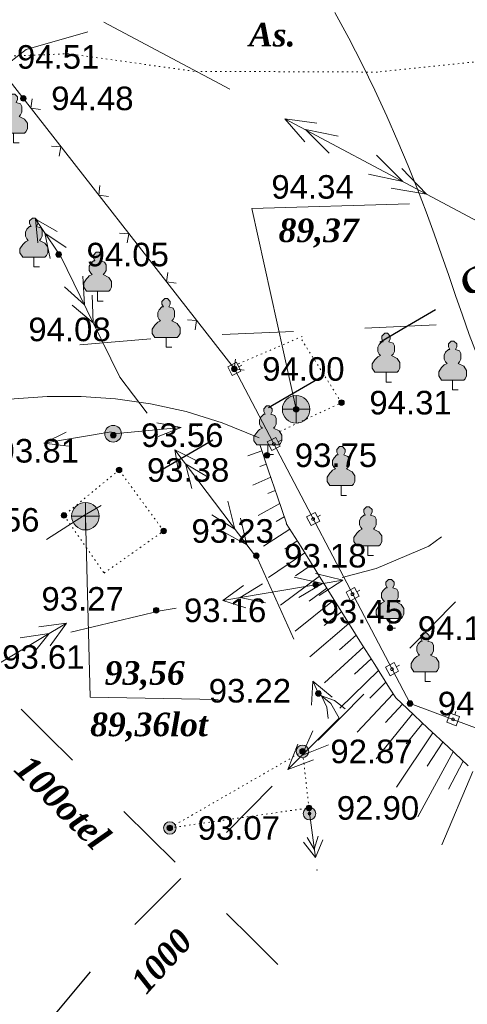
# Model space of a CAD drawing. Header units: millimetres. Extents: x 9396 to 25236, y 15106 to 31102.
# Tile 18 of 256: x 9787 to 9819, y 15714 to 15785. Entities that reach past the tile are written whole.
import ezdxf
from ezdxf.enums import TextEntityAlignment as Align

# ---------------------------------------------------------------- set-up
doc = ezdxf.new("R2010")
doc.units = ezdxf.units.MM
doc.linetypes.add('DOT', pattern=[0.25, 0, -0.25])
doc.linetypes.add('HIDDEN', pattern=[0.375, 0.25, -0.125])
for name, color, linetype, lineweight, true_color in [('10010110', 7, 'Continuous', 20, 0xa25100), ('10010212', 7, 'Continuous', 9, 0x000000), ('1060000', 7, 'Continuous', 9, 0x000000), ('1070000', 7, 'DOT', 9, 0x000000), ('2030012', 7, 'Continuous', 9, 0x000000), ('21100200', 7, 'HIDDEN', 0, 0x800080), ('3000130', 7, 'Continuous', 9, 0x000000), ('3000260', 7, 'Continuous', 9, 0x000000), ('4000210', 7, 'Continuous', 9, 0x000000), ('5010210', 7, 'Continuous', 20, 0x008000), ('5010320', 7, 'Continuous', 20, 0x800000), ('5010430', 7, 'Continuous', 9, 0x000000), ('6011120', 9, 'Continuous', 9, 0x808080), ('6011210', 1, 'Continuous', 9, 0xff0000), ('6011300', 1, 'Continuous', 20, 0xff0000), ('8010200', 7, 'Continuous', 9, 0x000000)]:
    doc.layers.add(name, color=color, linetype=linetype, lineweight=lineweight, true_color=true_color)
doc.styles.add('12', font='timesbi.ttf', dxfattribs={"height": 0.001693})
doc.styles.add('13', font='timesbi.ttf', dxfattribs={"height": 0.001693})
doc.styles.add('19', font='timesbi.ttf', dxfattribs={"height": 0.001693})
doc.styles.add('2', font='timesbi.ttf', dxfattribs={"height": 0.001693})
doc.styles.add('3', font='timesbi.ttf', dxfattribs={"height": 0.001693})
doc.styles.add('F2', font='arial.ttf', dxfattribs={"height": 0.001693})

# ---------------------------------------------------------------- blocks, each defined once
blk = doc.blocks.new('SYMBOL5010430')
at = {"true_color": 0xffffff}
h = blk.add_hatch(color=7, dxfattribs=at)
edge = h.paths.add_edge_path()
edge.add_arc((0, 0), 0.495, 0, 360)
at = {"color": 18, "linetype": 'Continuous', "lineweight": 0, "true_color": 0x000000, "flags": 128}
for points in [[(0, -0.495), (0, 0.495)], [(-0.495, 0), (0.495, 0)]]:
    blk.add_lwpolyline(points, dxfattribs=at)
at = {"color": 18, "linetype": 'Continuous', "lineweight": 0, "true_color": 0x000000}
blk.add_circle((0, 0), 0.495, dxfattribs=at)
blk = doc.blocks.new('SYMBOL2030012')
at = {"true_color": 0xffffff}
h = blk.add_hatch(color=7, dxfattribs=at)
edge = h.paths.add_edge_path()
edge.add_arc((0, 0), 0.225, 0, 360)
at = {"true_color": 0x000000}
h = blk.add_hatch(color=18, dxfattribs=at)
edge = h.paths.add_edge_path()
edge.add_arc((0, 0), 0.05, 0, 360)
at = {"color": 18, "linetype": 'Continuous', "lineweight": 0, "true_color": 0x000000}
for radius in [0.225, 0.05]:
    blk.add_circle((0, 0), radius, dxfattribs=at)
blk = doc.blocks.new('SYMBOL21100200')
at = {"true_color": 0x800080}
h = blk.add_hatch(color=216, dxfattribs=at)
edge = h.paths.add_edge_path()
edge.add_arc((0, 0), 0.1, 0, 360)
at = {"color": 216, "linetype": 'Continuous', "lineweight": 0, "true_color": 0x800080}
blk.add_circle((0, 0), 0.1, dxfattribs=at)
blk = doc.blocks.new('SYMBOL4000210')
at = {"true_color": 0xffffff}
blk.add_hatch(color=7, dxfattribs=at).paths.add_polyline_path([(0.05, 1.75), (-0.05, 1.75), (-0.15, 1.65), (-0.15, 1.55), (-0.1, 1.45), (-0.15, 1.45), (-0.25, 1.35), (-0.3, 1.25), (-0.3, 1.1), (-0.25, 1), (-0.2, 0.95), (-0.3, 0.9), (-0.35, 0.85), (-0.4, 0.8), (-0.5, 0.65), (-0.5, 0.5), (-0.4, 0.35), (-0.3, 0.35), (-0.1, 0.35), (0, 0.35), (0.15, 0.35), (0.4, 0.35), (0.45, 0.4), (0.5, 0.5), (0.5, 0.7), (0.4, 0.85), (0.2, 0.95), (0.25, 1), (0.3, 1.1), (0.3, 1.3), (0.25, 1.4), (0.1, 1.45), (0.15, 1.55), (0.15, 1.65)])
at = {"color": 18, "linetype": 'Continuous', "lineweight": 0, "true_color": 0x000000, "flags": 128}
blk.add_lwpolyline([(0.05, 1.75), (-0.05, 1.75), (-0.15, 1.65), (-0.15, 1.55), (-0.1, 1.45), (-0.15, 1.45), (-0.25, 1.35), (-0.3, 1.25), (-0.3, 1.1), (-0.25, 1), (-0.2, 0.95), (-0.3, 0.9), (-0.35, 0.85), (-0.4, 0.8), (-0.5, 0.65), (-0.5, 0.5), (-0.4, 0.35), (-0.3, 0.35), (-0.1, 0.35), (0, 0.35), (0.15, 0.35), (0.4, 0.35), (0.45, 0.4), (0.5, 0.5), (0.5, 0.7), (0.4, 0.85), (0.2, 0.95), (0.25, 1), (0.3, 1.1), (0.3, 1.3), (0.25, 1.4), (0.1, 1.45), (0.15, 1.55), (0.15, 1.65), (0.05, 1.75)], close=True, dxfattribs=at)
blk.add_lwpolyline([(0, 0.35), (0, 0), (0.2, 0)], dxfattribs=at)
blk = doc.blocks.new('SYMBOL8010200')
at = {"true_color": 0x000000}
h = blk.add_hatch(color=18, dxfattribs=at)
edge = h.paths.add_edge_path()
edge.add_arc((0, 0), 0.3, 0, 360)
at = {"color": 18, "linetype": 'Continuous', "lineweight": 0, "true_color": 0x000000}
blk.add_circle((0, 0), 0.3, dxfattribs=at)

msp = doc.modelspace()

# ---------------------------------------------------------------- linework, layer by layer
at = {"layer": '10010110'}
for points in [[(9809.432, 15785.478, 58.241), (9810.437, 15783.633, 52.337), (9811.4, 15781.759, 47.345), (9812.315, 15779.88, 43.911), (9813.175, 15778.021, 42.68), (9813.973, 15776.207, 44.298), (9814.704, 15774.456, 49.174), (9815.375, 15772.77, 56.783), (9815.994, 15771.143, 66.359), (9816.569, 15769.57, 77.142), (9817.109, 15768.046, 88.368), (9817.622, 15766.566, 99.275), (9818.117, 15765.126, 109.099), (9818.602, 15763.719, 117.079), (9819.098, 15762.325, 122.588), (9819.668, 15760.855, 125.551), (9820.391, 15759.204, 126.027), (9821.344, 15757.267, 124.076), (9822.602, 15754.937, 119.759), (9824.243, 15752.112, 113.137), (9826.343, 15748.684, 104.269), (9828.98, 15744.549, 93.216)], [(9804.005, 15754.913, 41.45), (9801.353, 15755.984, 41.743), (9798.748, 15756.792, 38.659), (9796.188, 15757.36, 33.221), (9793.673, 15757.713, 26.45), (9791.202, 15757.874, 19.372), (9788.774, 15757.866, 13.008), (9786.388, 15757.713, 8.381), (9784.043, 15757.439, 6.516)]]:
    msp.add_polyline3d(points, dxfattribs=at)
at = {"layer": '10010212', "color": 253}
for p, q in [((9804.041, 15754.437, 98.205), (9804.681, 15752.547, 98.205)), ((9804.201, 15753.967, 98.205), (9803.181, 15753.617, 98.205)), ((9804.521, 15753.017, 98.205), (9804.041, 15752.857, 98.205)), ((9804.681, 15752.547, 98.205), (9805.321, 15750.657, 98.205)), ((9804.841, 15752.077, 98.205), (9803.541, 15751.507, 98.205)), ((9805.161, 15751.127, 98.205), (9804.631, 15750.897, 98.205)), ((9805.481, 15750.187, 98.205), (9803.921, 15749.337, 98.205)), ((9805.321, 15750.657, 98.205), (9805.961, 15748.767, 98.205)), ((9805.801, 15749.237, 98.205), (9805.211, 15748.907, 98.205)), ((9805.951, 15748.757, 98.205), (9807.011, 15747.067, 98.205)), ((9806.211, 15748.337, 98.205), (9804.301, 15747.117, 98.205)), ((9806.741, 15747.497, 98.205), (9805.841, 15746.917, 98.205)), ((9807.271, 15746.647, 98.205), (9804.681, 15744.867, 98.205)), ((9807.011, 15747.067, 98.205), (9808.071, 15745.377, 98.205)), ((9807.801, 15745.807, 98.205), (9806.611, 15744.987, 98.205)), ((9808.071, 15745.377, 98.205), (9809.131, 15743.687, 98.205)), ((9808.331, 15744.957, 98.205), (9805.541, 15742.887, 98.205)), ((9808.861, 15744.107, 98.205), (9807.601, 15743.177, 98.205)), ((9809.391, 15743.267, 98.205), (9806.581, 15741.027, 98.205)), ((9809.131, 15743.687, 98.205), (9810.191, 15741.997, 98.205)), ((9809.921, 15742.417, 98.205), (9808.681, 15741.427, 98.205)), ((9810.191, 15741.997, 98.205), (9811.241, 15740.307, 98.205)), ((9810.451, 15741.577, 98.205), (9807.631, 15739.167, 98.205)), ((9810.981, 15740.727, 98.205), (9809.761, 15739.677, 98.205)), ((9811.241, 15740.307, 98.205), (9812.301, 15738.617, 98.205)), ((9811.511, 15739.887, 98.205), (9808.691, 15737.297, 98.205)), ((9812.041, 15739.037, 98.205), (9810.851, 15737.927, 98.205)), ((9812.571, 15738.197, 98.205), (9809.801, 15735.477, 98.205)), ((9812.301, 15738.617, 98.205), (9813.361, 15736.927, 98.205)), ((9813.101, 15737.347, 98.205), (9811.961, 15736.197, 98.205)), ((9813.631, 15736.507, 98.205), (9811.031, 15733.767, 98.205)), ((9814.291, 15735.767, 98.205), (9813.071, 15734.457, 98.205)), ((9814.651, 15735.427, 98.205), (9816.111, 15734.057, 98.205)), ((9815.021, 15735.087, 98.205), (9812.411, 15731.847, 98.205)), ((9815.751, 15734.407, 98.205), (9814.561, 15732.927, 98.205)), ((9816.111, 15734.057, 98.205), (9817.571, 15732.697, 98.205)), ((9816.471, 15733.717, 98.205), (9813.861, 15729.807, 98.205)), ((9817.201, 15733.037, 98.205), (9816.071, 15731.317, 98.205)), ((9817.571, 15732.697, 98.205), (9819.021, 15731.337, 98.205)), ((9817.931, 15732.357, 98.205), (9815.391, 15727.687, 98.205)), ((9818.661, 15731.677, 98.205), (9817.601, 15729.667, 98.205)), ((9819.341, 15730.927, 98.205), (9817.121, 15725.657, 98.205))]:
    msp.add_line(p, q, dxfattribs=at)
msp.add_polyline3d([(9813.361, 15736.927, 98.205), (9813.811, 15736.217, 98.205), (9814.651, 15735.427, 98.205)], dxfattribs=at)
at = {"layer": '1060000', "color": 253}
for points in [[(9806.658, 15756.957, 0.462), (9803.466, 15771.385, 9.624), (9814.795, 15771.716, 9.624)], [(9791.518, 15749.277, 0.917), (9791.847, 15736.281, 0.636), (9801.051, 15736.11, 0.636)]]:
    msp.add_polyline3d(points, dxfattribs=at)
at = {"layer": '1070000', "color": 253}
for p, q in [((9807.098, 15762.197, 9.624), (9802.077, 15760.038, 9.624)), ((9809.918, 15757.437, 9.624), (9807.023, 15762.011, 9.624)), ((9805.496, 15755.368, 9.624), (9809.918, 15757.437, 9.624)), ((9797.138, 15748.217, 6.516), (9793.938, 15752.597, 6.516)), ((9807.578, 15728.317, 6.571), (9807.118, 15732.377, 6.571))]:
    msp.add_line(p, q, dxfattribs=at)
for points in [[(9821.847, 15782.166, 3.258), (9812.499, 15781.188, 3.258), (9799.323, 15781.241, 3.258), (9790.356, 15782.505, 3.258), (9784.598, 15782.277, 3.258)], [(9793.938, 15752.597, 6.516), (9789.978, 15749.337, 6.516), (9792.862, 15745.191, 6.516), (9797.138, 15748.217, 6.516)], [(9807.118, 15732.377, 6.571), (9797.578, 15726.877, 6.571), (9807.578, 15728.317, 6.571)]]:
    msp.add_polyline3d(points, dxfattribs=at)
at = {"layer": '3000130', "color": 253}
for p, q in [((9802.751, 15760.137, 3.258), (9802.531, 15760.017, 3.258)), ((9805.581, 15754.747, 3.258), (9805.361, 15754.627, 3.258)), ((9808.411, 15749.347, 3.258), (9808.191, 15749.237, 3.258)), ((9811.241, 15743.957, 3.258), (9811.021, 15743.837, 3.258)), ((9814.071, 15738.567, 3.258), (9813.851, 15738.447, 3.258)), ((9818.141, 15735.237, 3.258), (9818.061, 15734.997, 3.258))]:
    msp.add_line(p, q, dxfattribs=at)
for points in [[(9801.741, 15760.007, 3.258), (9802.071, 15759.377, 3.258), (9802.691, 15759.707, 3.258), (9802.361, 15760.337, 3.258), (9801.741, 15760.007, 3.258)], [(9802.221, 15759.757, 3.258), (9802.271, 15759.767, 3.258), (9802.301, 15759.807, 3.258), (9802.321, 15759.857, 3.258), (9802.301, 15759.907, 3.258), (9802.271, 15759.947, 3.258), (9802.221, 15759.957, 3.258), (9802.171, 15759.947, 3.258), (9802.131, 15759.907, 3.258), (9802.121, 15759.857, 3.258), (9802.131, 15759.807, 3.258), (9802.171, 15759.767, 3.258), (9802.221, 15759.757, 3.258)], [(9804.571, 15754.617, 3.258), (9804.901, 15753.987, 3.258), (9805.521, 15754.317, 3.258), (9805.191, 15754.937, 3.258), (9804.571, 15754.617, 3.258)], [(9805.051, 15754.367, 3.258), (9805.101, 15754.377, 3.258), (9805.141, 15754.417, 3.258), (9805.151, 15754.467, 3.258), (9805.141, 15754.517, 3.258), (9805.101, 15754.547, 3.258), (9805.051, 15754.567, 3.258), (9805.001, 15754.547, 3.258), (9804.961, 15754.517, 3.258), (9804.951, 15754.467, 3.258), (9804.961, 15754.417, 3.258), (9805.001, 15754.377, 3.258), (9805.051, 15754.367, 3.258)], [(9807.401, 15749.227, 3.258), (9807.731, 15748.597, 3.258), (9808.351, 15748.917, 3.258), (9808.021, 15749.547, 3.258), (9807.401, 15749.227, 3.258)], [(9807.881, 15748.967, 3.258), (9807.931, 15748.987, 3.258), (9807.971, 15749.017, 3.258), (9807.981, 15749.067, 3.258), (9807.971, 15749.117, 3.258), (9807.931, 15749.157, 3.258), (9807.881, 15749.177, 3.258), (9807.831, 15749.157, 3.258), (9807.791, 15749.117, 3.258), (9807.781, 15749.067, 3.258), (9807.791, 15749.017, 3.258), (9807.831, 15748.987, 3.258), (9807.881, 15748.967, 3.258)], [(9810.241, 15743.827, 3.258), (9810.571, 15743.197, 3.258), (9811.191, 15743.527, 3.258), (9810.861, 15744.157, 3.258), (9810.241, 15743.827, 3.258)], [(9810.711, 15743.577, 3.258), (9810.761, 15743.587, 3.258), (9810.801, 15743.627, 3.258), (9810.811, 15743.677, 3.258), (9810.801, 15743.727, 3.258), (9810.761, 15743.767, 3.258), (9810.711, 15743.777, 3.258), (9810.661, 15743.767, 3.258), (9810.621, 15743.727, 3.258), (9810.611, 15743.677, 3.258), (9810.621, 15743.627, 3.258), (9810.661, 15743.587, 3.258), (9810.711, 15743.577, 3.258)], [(9813.071, 15738.437, 3.258), (9813.401, 15737.807, 3.258), (9814.021, 15738.137, 3.258), (9813.691, 15738.767, 3.258), (9813.071, 15738.437, 3.258)], [(9813.541, 15738.187, 3.258), (9813.591, 15738.197, 3.258), (9813.631, 15738.237, 3.258), (9813.641, 15738.287, 3.258), (9813.631, 15738.337, 3.258), (9813.591, 15738.377, 3.258), (9813.541, 15738.387, 3.258), (9813.491, 15738.377, 3.258), (9813.451, 15738.337, 3.258), (9813.441, 15738.287, 3.258), (9813.451, 15738.237, 3.258), (9813.491, 15738.197, 3.258), (9813.541, 15738.187, 3.258)], [(9817.481, 15734.467, 3.258), (9818.151, 15734.217, 3.258), (9818.391, 15734.877, 3.258), (9817.721, 15735.127, 3.258), (9817.481, 15734.467, 3.258)], [(9817.941, 15734.577, 3.258), (9817.991, 15734.587, 3.258), (9818.021, 15734.627, 3.258), (9818.041, 15734.677, 3.258), (9818.021, 15734.727, 3.258), (9817.991, 15734.757, 3.258), (9817.941, 15734.777, 3.258), (9817.891, 15734.757, 3.258), (9817.851, 15734.727, 3.258), (9817.841, 15734.677, 3.258), (9817.851, 15734.627, 3.258), (9817.891, 15734.587, 3.258), (9817.941, 15734.577, 3.258)]]:
    msp.add_polyline3d(points, close=True, dxfattribs=at)
msp.add_polyline3d([(9802.218, 15759.857, 3.258), (9814.838, 15735.817, 3.258), (9819.278, 15734.177, 3.258), (9840.958, 15726.997, 3.258), (9844.238, 15727.017, 3.258), (9866.738, 15736.337, 3.258), (9869.25, 15738.011, 3.258), (9876.358, 15743.837, 3.258), (9883.278, 15750.217, 3.258), (9885.898, 15755.237, 3.258)], dxfattribs=at)
at = {"layer": '3000260', "color": 253}
msp.add_line((9802.218, 15759.857, 3.258), (9784.921, 15782.015, 3.258), dxfattribs=at)
for points in [[(9788.301, 15778.497, 3.258), (9787.591, 15778.587, 3.258), (9787.691, 15779.277, 3.258)], [(9789.641, 15775.157, 3.258), (9789.761, 15775.817, 3.258), (9789.091, 15775.857, 3.258)], [(9793.171, 15772.257, 3.258), (9792.471, 15772.347, 3.258), (9792.561, 15773.037, 3.258)], [(9794.511, 15768.917, 3.258), (9794.631, 15769.577, 3.258), (9793.971, 15769.617, 3.258)], [(9798.041, 15766.017, 3.258), (9797.341, 15766.107, 3.258), (9797.431, 15766.797, 3.258)], [(9799.391, 15762.667, 3.258), (9799.501, 15763.337, 3.258), (9798.841, 15763.377, 3.258)], [(9802.921, 15759.777, 3.258), (9802.211, 15759.867, 3.258), (9802.311, 15760.557, 3.258)]]:
    msp.add_polyline3d(points, dxfattribs=at)
at = {"layer": '5010210'}
for p, q in [((9814.161, 15762.917), (9811.591, 15762.797)), ((9816.721, 15763.027), (9814.161, 15762.917)), ((9801.341, 15762.327), (9806.471, 15762.557)), ((9793.661, 15761.807), (9791.111, 15761.587)), ((9796.221, 15762.027), (9793.661, 15761.807))]:
    msp.add_line(p, q, dxfattribs=at)
at = {"layer": '5010320', "lineweight": 30}
for p, q in [((9816.661, 15764.097, 2.265), (9814.661, 15762.927, 2.265)), ((9814.661, 15762.927, 2.265), (9812.661, 15761.757, 2.265)), ((9804.661, 15757.077, 2.265), (9808.661, 15759.417, 2.265)), ((9800.661, 15754.737, 2.265), (9798.651, 15753.567, 2.265)), ((9798.651, 15753.567, 2.265), (9796.651, 15752.397, 2.265)), ((9814.821, 15739.807), (9818.111, 15743.117)), ((9811.521, 15736.497), (9809.881, 15734.837)), ((9786.901, 15735.407, 1.769), (9788.741, 15733.567, 1.769)), ((9809.881, 15734.837), (9808.231, 15733.187)), ((9788.741, 15733.567, 1.769), (9790.591, 15731.737, 1.769)), ((9801.651, 15726.557), (9804.941, 15729.877)), ((9797.971, 15724.407, 1.769), (9794.281, 15728.067, 1.769)), ((9798.361, 15723.247), (9796.711, 15721.597)), ((9796.711, 15721.597), (9795.061, 15719.937)), ((9801.661, 15720.737, 1.769), (9803.501, 15718.907, 1.769)), ((9803.501, 15718.907, 1.769), (9805.351, 15717.067, 1.769)), ((9788.891, 15712.947), (9791.871, 15716.537))]:
    msp.add_line(p, q, dxfattribs=at)
at = {"layer": '5010320'}
msp.add_polyline3d([(9788.721, 15747.607, 2.265), (9791.461, 15749.357, 2.265), (9792.651, 15750.057, 2.265)], dxfattribs=at)
at = {"layer": '6011120'}
msp.add_line((9807.578, 15728.317, 50.756), (9808.037, 15724.747, 50.756), dxfattribs=at)
for points in [[(9808.243, 15726.286, 50.756), (9807.961, 15725.342, 50.756), (9807.961, 15725.342, 50.756), (9807.449, 15726.184, 50.756)], [(9808.579, 15726.026, 50.756), (9808.037, 15724.747, 50.756), (9808.037, 15724.747, 50.756), (9807.19, 15725.848, 50.756)]]:
    msp.add_polyline3d(points, dxfattribs=at)
msp.add_point((9808.153, 15723.85, 50.756), dxfattribs=at)
at = {"layer": '6011210'}
for p, q in [((9793.372, 15755.341, 40.387), (9788.539, 15754.533, 40.387)), ((9793.509, 15755.203, 64.941), (9798.389, 15755.647, 64.941))]:
    msp.add_line(p, q, dxfattribs=at)
for points in [[(9796.651, 15755.991, 64.941), (9798.389, 15755.647, 64.941), (9798.389, 15755.647, 64.941), (9796.741, 15754.995, 64.941)], [(9790.298, 15754.32, 40.387), (9788.539, 15754.533, 40.387), (9788.539, 15754.533, 40.387), (9790.133, 15755.306, 40.387)]]:
    msp.add_polyline3d(points, dxfattribs=at)
msp.add_point((9799.558, 15755.753, 64.941), dxfattribs=at)
at = {"layer": '6011300'}
for p, q in [((9801.891, 15779.957, 48.901), (9792.851, 15784.777, 48.901)), ((9816.021, 15772.417, 48.901), (9805.851, 15777.837, 48.901)), ((9816.021, 15772.417, 48.901), (9814.251, 15774.267, 48.901)), ((9816.021, 15772.417, 48.901), (9813.491, 15772.857, 48.901)), ((9825.061, 15767.587, 48.901), (9816.021, 15772.417, 48.901)), ((9792.071, 15763.177, 3.331), (9791.991, 15765.157, 3.331)), ((9792.071, 15763.177, 3.331), (9790.561, 15764.447, 3.331)), ((9803.111, 15747.217, 3.331), (9797.951, 15754.037, 3.331)), ((9803.111, 15747.217, 3.331), (9802.661, 15749.147, 3.331)), ((9803.111, 15747.217, 3.331), (9801.391, 15748.177, 3.331)), ((9810.001, 15744.687), (9801.381, 15743.227)), ((9810.001, 15744.687), (9808.041, 15745.167)), ((9810.001, 15744.687), (9808.311, 15743.587)), ((9790.151, 15741.587), (9788.161, 15741.327)), ((9790.151, 15741.587), (9788.981, 15739.957)), ((9806.061, 15731.067, 3.331), (9806.771, 15732.907, 3.331)), ((9806.061, 15731.067, 3.331), (9807.901, 15731.777, 3.331))]:
    msp.add_line(p, q, dxfattribs=at)
for points in [[(9791.691, 15784.087, 0), (9787.261, 15782.817, 0), (9785.421, 15781.377, 0), (9784.591, 15780.787, 0)], [(9807.281, 15776.167, 48.901), (9805.851, 15777.837, 48.901), (9808.141, 15777.527, 48.901)], [(9809.021, 15775.357, 48.901), (9807.321, 15777.057, 48.901), (9809.681, 15776.587, 48.901)], [(9814.321, 15773.317, 48.901), (9811.851, 15773.847, 48.901), (9814.321, 15773.317, 48.901), (9812.441, 15775.227, 48.901)], [(9792.071, 15763.177, 3.331), (9789.741, 15767.927, 3.331), (9787.921, 15770.627, 3.331)], [(9788.101, 15768.927, 3.331), (9787.921, 15770.627, 3.331), (9789.481, 15769.737, 3.331)], [(9788.981, 15767.797, 3.331), (9788.611, 15769.607, 3.331), (9790.141, 15768.577, 3.331)], [(9791.441, 15764.457, 3.331), (9790.021, 15765.767, 3.331), (9791.441, 15764.457, 3.331), (9791.321, 15766.517, 3.331)], [(9795.951, 15756.687, 3.331), (9794.001, 15759.257, 3.331), (9792.071, 15763.177, 3.331)], [(9798.231, 15752.337, 3.331), (9797.951, 15754.037, 3.331), (9799.571, 15753.227, 3.331)], [(9799.171, 15751.267, 3.331), (9798.701, 15753.047, 3.331), (9800.291, 15752.107, 3.331)], [(9802.251, 15748.357, 3.331), (9800.611, 15749.377, 3.331), (9802.251, 15748.357, 3.331), (9801.751, 15750.357, 3.331)], [(9817.091, 15747.797, 0), (9816.201, 15747.117, 0), (9812.411, 15745.527, 0), (9809.961, 15744.867, 0)], [(9806.491, 15740.447, 3.331), (9803.901, 15746.187, 3.331), (9803.111, 15747.217, 3.331)], [(9808.561, 15744.447, 0), (9806.861, 15743.447, 0), (9808.561, 15744.447, 0), (9806.511, 15744.907, 0)], [(9803.051, 15742.697, 0), (9801.381, 15743.227, 0), (9802.881, 15744.297, 0)], [(9804.461, 15743.047, 0), (9802.631, 15743.437, 0), (9804.231, 15744.427, 0)], [(9798.031, 15742.667, 0), (9796.891, 15742.477, 0), (9790.461, 15740.937, 0)], [(9790.151, 15741.587, 0), (9784.851, 15738.427, 0), (9782.281, 15738.317, 0)], [(9788.901, 15740.837, 0), (9787.671, 15739.297, 0), (9788.901, 15740.837, 0), (9786.821, 15740.537, 0)], [(9806.061, 15731.067, 3.331), (9809.751, 15734.757, 3.331), (9809.151, 15735.817, 3.331), (9808.261, 15736.537, 3.331), (9807.861, 15737.417, 3.331)], [(9807.761, 15735.697, 3.331), (9807.861, 15737.417, 3.331), (9809.251, 15736.277, 3.331)], [(9808.951, 15734.747, 3.331), (9808.851, 15735.557, 3.331), (9808.471, 15736.367, 3.331), (9809.411, 15736.037, 3.331), (9810.171, 15735.437, 3.331)], [(9807.071, 15732.077, 3.331), (9807.851, 15733.847, 3.331), (9807.071, 15732.077, 3.331), (9808.971, 15732.847, 3.331)]]:
    msp.add_polyline3d(points, dxfattribs=at)

# ---------------------------------------------------------------- block references
at = {"layer": '2030012', "color": 253, "xscale": 2, "yscale": 2, "zscale": 2}
for p in [(9807.118, 15732.377, 6.571), (9807.621, 15727.906, 6.571), (9797.578, 15726.877, 6.571)]:
    msp.add_blockref('SYMBOL2030012', p, dxfattribs=at)
at = {"layer": '21100200', "xscale": 2, "yscale": 2, "zscale": 2}
for p in [(9787.058, 15779.297, 188.96), (9789.598, 15768.077, 188.1), (9802.218, 15759.857, 188), (9809.918, 15757.437, 188.62), (9806.658, 15756.957, 188.68), (9793.518, 15755.097, 187.12), (9804.558, 15753.657, 187.5), (9793.938, 15752.597, 186.76), (9789.978, 15749.337, 187.12), (9797.138, 15748.217, 186.46), (9803.798, 15746.437, 186.36), (9808.058, 15744.357, 186.9), (9796.598, 15742.517, 186.32), (9813.398, 15741.237, 188.22), (9808.258, 15736.537, 186.44), (9814.838, 15735.817, 188.48), (9807.118, 15732.377, 185.74), (9807.578, 15728.317, 185.8), (9797.578, 15726.877, 186.14)]:
    msp.add_blockref('SYMBOL21100200', p, dxfattribs=at)
at = {"layer": '4000210', "color": 253, "xscale": 2, "yscale": 2, "zscale": 2}
for p in [(9786.346, 15776.106, 10.569), (9787.809, 15767.197, 107.686), (9792.396, 15764.737, 107.686), (9797.316, 15761.413, 107.686), (9813.118, 15758.917, 188.84), (9817.898, 15758.357, 189.1), (9804.629, 15753.701, 107.686), (9809.881, 15750.776, 37.991), (9811.809, 15746.455, 37.991), (9813.398, 15741.237, 166.089), (9815.918, 15737.397, 121.079)]:
    msp.add_blockref('SYMBOL4000210', p, dxfattribs=at)
at = {"layer": '5010430', "color": 253, "xscale": 2, "yscale": 2, "zscale": 2}
for p in [(9806.658, 15756.957, 9.624), (9791.518, 15749.277, 9.624)]:
    msp.add_blockref('SYMBOL5010430', p, dxfattribs=at)
at = {"layer": '8010200', "color": 253, "xscale": 2, "yscale": 2, "zscale": 2}
msp.add_blockref('SYMBOL8010200', (9793.509, 15755.203, 76.521), dxfattribs=at)

# ---------------------------------------------------------------- texts
at = {"layer": '1070000', "color": 253, "style": '2'}
msp.add_text('As.', height=1.693, dxfattribs=at).set_placement((9803.268, 15783.874, 3.258), align=Align.MIDDLE_LEFT)
at = {"layer": '21100200', "color": 253, "style": 'F2'}
for s, p in [('94.51', (9786.598, 15782.277, 189.02)), ('94.48', (9789.058, 15779.297, 188.96)), ('94.34', (9804.878, 15772.937, 188.68)), ('94.05', (9791.598, 15768.077, 188.1)), ('94.08', (9787.418, 15762.697, 188.16)), ('94.00', (9804.218, 15759.857, 188)), ('94.31', (9811.918, 15757.437, 188.62)), ('93.56', (9795.518, 15755.097, 187.12)), ('93.81', (9785.138, 15753.977, 187.62)), ('93.75', (9806.558, 15753.657, 187.5)), ('93.38', (9795.938, 15752.597, 186.76)), ('93.56', (9782.298, 15749.017, 187.12)), ('93.23', (9799.138, 15748.217, 186.46)), ('93.18', (9805.798, 15746.437, 186.36)), ('93.27', (9788.358, 15743.337, 186.54)), ('93.16', (9798.598, 15742.517, 186.32)), ('93.45', (9808.418, 15742.417, 186.9)), ('94.11', (9815.398, 15741.237, 188.22)), ('93.61', (9785.538, 15739.157, 187.22)), ('93.22', (9800.378, 15736.737, 186.44)), ('94.24', (9816.838, 15735.817, 188.48)), ('92.87', (9809.118, 15732.377, 185.74)), ('92.90', (9809.578, 15728.317, 185.8)), ('93.07', (9799.578, 15726.877, 186.14))]:
    msp.add_text(s, height=1.693, dxfattribs=at).set_placement(p, align=Align.MIDDLE_LEFT)
at = {"layer": '5010320', "color": 253}
for s, height, rotation, style, p in [('C', 1.693, 28.5, '3', (9818.586, 15765.787, 2.265)), ('100otel', 1.8271, 315, '19', (9786.941, 15731.652, 1.769)), ('1000', 1.693, 47.9, '3', (9795.261, 15715.422))]:
    msp.add_text(s, height=height, rotation=rotation, dxfattribs=dict(at, style=style)).set_placement(p, align=Align.MIDDLE_LEFT)
at = {"layer": '5010430', "color": 253}
for s, style, p in [('89,37', '12', (9805.398, 15769.817, 9.624)), ('93,56', '12', (9792.898, 15738.017, 9.624)), ('89,36lot', '13', (9791.858, 15734.317, 9.624))]:
    msp.add_text(s, height=1.693, dxfattribs=dict(at, style=style)).set_placement(p, align=Align.MIDDLE_LEFT)

doc.saveas('drawing.dxf')
